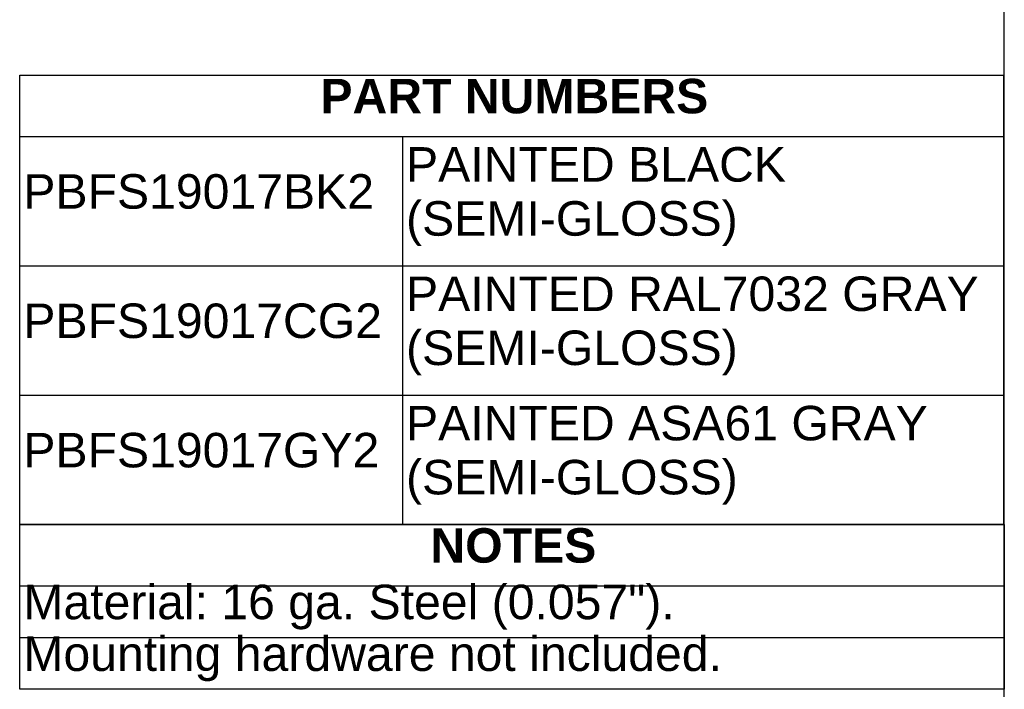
# Model space of a CAD drawing. Header units: inches. Extents: x 0 to 80, y 0 to 59.8.
# Tile 9 of 10: x 62.9 to 80, y 10.4 to 22. Entities that reach past the tile are written whole.
import ezdxf
from ezdxf.enums import TextEntityAlignment as Align

# ---------------------------------------------------------------- set-up
doc = ezdxf.new("R2010")
doc.units = ezdxf.units.IN
doc.header["$MEASUREMENT"] = 0
doc.layers.add('Default', color=7, linetype='Continuous')
doc.styles.add('SEACAD_Arial', font='arial.ttf')
doc.styles.add('SEACAD_ArialB', font='arialbd.ttf')

# ---------------------------------------------------------------- blocks, each defined once
blk = doc.blocks.new('SE')
at = {"color": 7, "linetype": 'Continuous'}
for p, q in [((62.864, 19.997), (79.986, 19.997)), ((69.526, 19.997), (69.526, 17.747)), ((62.864, 17.747), (79.986, 17.747)), ((69.526, 17.747), (69.526, 15.497)), ((62.864, 15.497), (79.986, 15.497)), ((69.526, 15.497), (69.526, 13.247))]:
    blk.add_line(p, q, dxfattribs=at)
blk.add_lwpolyline([(62.864, 13.247), (62.864, 21.063), (79.986, 21.063), (79.986, 13.247), (62.864, 13.247)], dxfattribs=at)
for s, style, p in [('PART NUMBERS', 'SEACAD_ArialB', (68.098, 21)), ('PAINTED BLACK', 'SEACAD_Arial', (69.589, 19.812)), ('PBFS19017BK2', 'SEACAD_Arial', (62.927, 19.342)), ('(SEMI-GLOSS)', 'SEACAD_Arial', (69.589, 18.872)), ('PAINTED RAL7032 GRAY', 'SEACAD_Arial', (69.589, 17.562)), ('PBFS19017CG2', 'SEACAD_Arial', (62.927, 17.092)), ('(SEMI-GLOSS)', 'SEACAD_Arial', (69.589, 16.622)), ('PAINTED ASA61 GRAY', 'SEACAD_Arial', (69.589, 15.312)), ('PBFS19017GY2', 'SEACAD_Arial', (62.927, 14.842)), ('(SEMI-GLOSS)', 'SEACAD_Arial', (69.589, 14.372))]:
    blk.add_text(s, height=0.6, dxfattribs=dict(at, style=style)).set_placement(p, align=Align.TOP_LEFT)
blk = doc.blocks.new('SE1')
at = {"color": 7, "linetype": 'Continuous'}
for p, q in [((62.864, 12.182), (80.003, 12.182)), ((62.864, 11.282), (80.003, 11.282))]:
    blk.add_line(p, q, dxfattribs=at)
blk.add_lwpolyline([(62.864, 10.382), (62.864, 13.247), (80.003, 13.247), (80.003, 10.382), (62.864, 10.382)], dxfattribs=at)
for s, style, p in [('NOTES', 'SEACAD_ArialB', (70.013, 13.184)), ('Material: 16 ga. Steel (0.057").', 'SEACAD_Arial', (62.927, 12.201)), ('Mounting hardware not included.', 'SEACAD_Arial', (62.927, 11.301))]:
    blk.add_text(s, height=0.6, dxfattribs=dict(at, style=style)).set_placement(p, align=Align.TOP_LEFT)

msp = doc.modelspace()

# ---------------------------------------------------------------- linework, layer by layer
at = {"layer": 'Default', "color": 7, "linetype": 'Continuous'}
msp.add_line((80, 0), (80, 59.783), dxfattribs=at)

# ---------------------------------------------------------------- block references
for name in ['SE', 'SE1']:
    msp.add_blockref(name, (0, 0))

doc.saveas('drawing.dxf')
